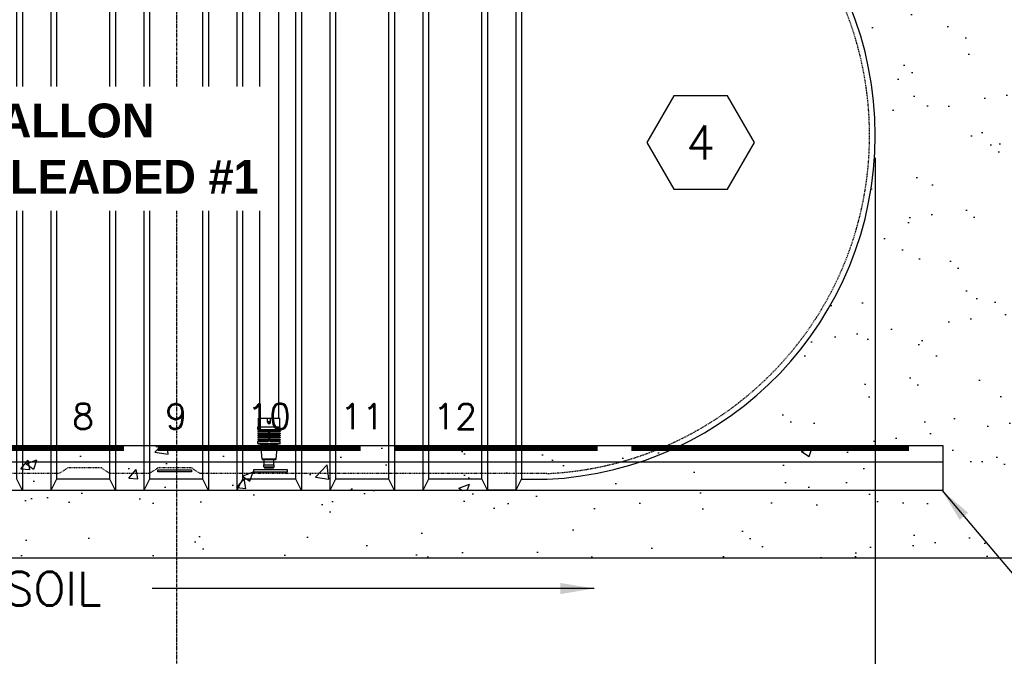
# Model space of a CAD drawing. Extents: x -169 to 6736, y -208 to 3022.
# Tile 117 of 256: x 1670 to 1845, y 198 to 311. Entities that reach past the tile are written whole.
import ezdxf
from ezdxf.enums import TextEntityAlignment as Align

# ---------------------------------------------------------------- set-up
doc = ezdxf.new("R2010")
doc.units = 0
doc.header["$MEASUREMENT"] = 0
doc.header["$PDSIZE"] = 1
doc.linetypes.add('CENTER1', pattern=[0.6625, 0.5, -0.075, 0.0125, -0.075])
doc.linetypes.add('HIDDEN3', pattern=[0.1875, 0.125, -0.0625])
doc.layers.get('0').update_dxf_attribs({"color": 255, "linetype": 'CONTINUOUS'})
doc.layers.get('DEFPOINTS').update_dxf_attribs({"linetype": 'CONTINUOUS'})
for name, color, linetype in [('CONCRETE-HATCH', 2, 'CONTINUOUS'), ('DIM', 3, 'CONTINUOUS'), ('FILL-TUBE', 1, 'CONTINUOUS'), ('FREEZE-LINES', 8, 'CONTINUOUS'), ('PEAGRAVEL-HATCH', 3, 'CONTINUOUS'), ('TANK-ANCHOR', 4, 'CONTINUOUS'), ('TANK-DESCRIPTION', 3, 'CONTINUOUS'), ('TANK-HOLE', 5, 'CONTINUOUS'), ('TANK-UST', 5, 'CONTINUOUS'), ('TANK-UST-RIB', 7, 'CONTINUOUS'), ('TANK-UST-RIB-NO.', 7, 'CONTINUOUS'), ('TEXT', 3, 'CONTINUOUS')]:
    doc.layers.add(name, color=color, linetype=linetype)
doc.styles.add('BOLD', font='bold', dxfattribs={"height": 7.2})
doc.styles.add('SIMPLEX', font='simplex')
doc.dimstyles.new('DIM64', dxfattribs={"dimscale": 64, "dimtxt": 0.09375, "dimasz": 0.09375, "dimexe": 0.0625, "dimexo": 0.0625, "dimgap": 0.046875, "dimtad": 1, "dimdec": 4, "dimzin": 3, "dimdsep": 46, "dimlunit": 4, "dimtxsty": 'SIMPLEX', "dimcen": 0, "dimclrd": 256, "dimclre": 256, "dimclrt": 256, "dimadec": 0, "dimazin": 0, "dimtfac": 1, "dimtdec": 4, "dimtmove": 0, "dimatfit": 3, "dimfxl": 1, "dimfrac": 2, "dimtolj": 1, "dimtzin": 0, "dimarcsym": 0})

# ---------------------------------------------------------------- blocks, each defined once
blk = doc.blocks.new('*D15')
at = {"layer": 'DEFPOINTS', "color": 0, "transparency": 16777216}
for p in [(1471.4, 290.52), (1821.9, 290.52), (1471.4, 155.02)]:
    blk.add_point(p, dxfattribs=at)
at = {"layer": 'DIM', "lineweight": -2, "transparency": 16777216}
for p, q in [((1471.4, 286.52), (1471.4, 151.02)), ((1821.9, 286.52), (1821.9, 151.02)), ((1815.9, 155.02), (1477.4, 155.02))]:
    blk.add_line(p, q, dxfattribs=at)
at = {"layer": 'DIM', "transparency": 16777216}
for points in [[(1477.4, 156.02), (1477.4, 154.02), (1471.4, 155.02)], [(1815.9, 156.02), (1815.9, 154.02), (1821.9, 155.02)]]:
    blk.add_solid(points, dxfattribs=at)
at = {"layer": 'DIM', "transparency": 16777216, "insert": (1646.65, 162.59), "char_height": 6, "attachment_point": 5, "style": 'SIMPLEX'}
blk.add_mtext('\\A1;29\'-2 1/2" (F.V. TANK LENGTH)', dxfattribs=at)
blk = doc.blocks.new('*D16')
at = {"layer": 'DEFPOINTS', "color": 0, "transparency": 16777216}
for p in [(2052.15, 414.01), (1821.9, 155.02), (2052.15, 155.02)]:
    blk.add_point(p, dxfattribs=at)
at = {"layer": 'DIM', "lineweight": -2, "transparency": 16777216}
for p, q in [((2052.15, 410.01), (2052.15, 151.02)), ((1827.9, 155.02), (2046.15, 155.02))]:
    blk.add_line(p, q, dxfattribs=at)
at = {"layer": 'DIM', "transparency": 16777216}
for points in [[(1827.9, 156.02), (1827.9, 154.02), (1821.9, 155.02)], [(2046.15, 156.02), (2046.15, 154.02), (2052.15, 155.02)]]:
    blk.add_solid(points, dxfattribs=at)
at = {"layer": 'DIM', "transparency": 16777216, "insert": (1937.03, 162.59), "char_height": 6, "attachment_point": 5, "style": 'SIMPLEX'}
blk.add_mtext('\\A1;19\'-2 1/4"', dxfattribs=at)
blk = doc.blocks.new('*D17')
at = {"layer": 'DEFPOINTS', "color": 0, "transparency": 16777216}
for p in [(1422.43, 414.29), (2052.15, 410.01), (1422.43, 136.52)]:
    blk.add_point(p, dxfattribs=at)
at = {"layer": 'DIM', "lineweight": -2, "transparency": 16777216}
for p, q in [((1422.43, 410.29), (1422.43, 132.52)), ((2052.15, 406.01), (2052.15, 132.52)), ((2046.15, 136.52), (1428.43, 136.52))]:
    blk.add_line(p, q, dxfattribs=at)
at = {"layer": 'DIM', "transparency": 16777216}
for points in [[(1428.43, 137.52), (1428.43, 135.52), (1422.43, 136.52)], [(2046.15, 137.52), (2046.15, 135.52), (2052.15, 136.52)]]:
    blk.add_solid(points, dxfattribs=at)
at = {"layer": 'DIM', "transparency": 16777216, "insert": (1737.29, 144.09), "char_height": 6, "attachment_point": 5, "style": 'SIMPLEX'}
blk.add_mtext('\\A1;52\'-5 3/4" (F.V. TANK SLAB)', dxfattribs=at)
blk = doc.blocks.new('HEX')
at = {"color": 3}
blk.add_lwpolyline([(-0.0577, 0.1), (-0.1155, 0), (-0.0577, -0.1), (0.0577, -0.1), (0.1155, 0), (0.0577, 0.1)], close=True, dxfattribs=at)
at = {"color": 3, "style": 'SIMPLEX'}
blk.add_attdef('D#', text='', height=0.08, dxfattribs=at).set_placement((0, 0), align=Align.MIDDLE)

msp = doc.modelspace()

# ---------------------------------------------------------------- hatches: boundary and pattern name
at = {"layer": 'CONCRETE-HATCH', "linetype": 'Continuous'}
h = msp.add_hatch(dxfattribs=at)
h.set_pattern_fill('AR-CONC', color=256, scale=2.67, style=0)
h.set_pattern_definition([(50, (1390.384, -1008.733), (19.15085, -1.67548), [2.0025, -22.0275]), (355, (1390.384, -1008.733), (-3.70466, 20.08353), [1.602, -17.622]), (100.4514, (1391.98, -1008.873), (15.4462, 18.40804), [1.70186, -18.7205]), (46.1842, (1390.384, -1003.393), (28.49534, -4.41936), [3.00375, -33.04125]), (96.6356, (1392.76, -1003.76), (24.9555, 26.00895), [2.5528, -28.08074]), (351.1842, (1390.384, -1003.393), (24.9555, 26.00897), [2.403, -26.433]), (21, (1393.054, -1004.728), (15.93742, -10.74992), [2.0025, -22.0275]), (326, (1393.054, -1004.728), (6.49652, 19.3615), [1.602, -17.622]), (71.4514, (1394.383, -1005.624), (22.43394, 8.61156), [1.70186, -18.7205]), (37.5, (1390.3845, -1008.733), (0.324668, 8.888266), [0, -17.4084, 0, -17.889, 0, -17.68875]), (7.5, (1390.384, -1008.733), (7.02396, 10.53079), [0, -10.1994, 0, -17.0079, 0, -6.74175]), (327.5, (1384.4304, -1008.733), (14.25306, -0.602215), [0, -6.675, 0, -20.826, 0, -27.6345]), (317.5, (1381.76, -1008.733), (15.57107, 2.6728), [0, -8.6775, 0, -13.8306, 0, -19.6245])])
h.paths.add_polyline_path([(1820.64769, 227.51592), (1646.64769, 227.51592), (1646.64769, 235.51592), (1820.64769, 235.51592)])
at = {"layer": 'PEAGRAVEL-HATCH'}
h = msp.add_hatch(dxfattribs=at)
h.set_pattern_fill('AR-SAND', color=256, scale=7.5, style=0)
h.set_pattern_definition([(37.5, (1664.09, 215.52), (-0.47245, 14.45118), [0, -11.4, 0, -12.75, 0, -12.1875]), (7.5, (1664.09, 215.52), (13.2733, 21.1661), [0, -6.15, 0, -10.275, 0, -3.9375]), (327.5, (1654.865, 215.52), (23.35606, 0.04244), [0, -3.75, 0, -13.5, 0, -17.625]), (317.5, (1654.865, 215.52), (22.54595, 6.5826), [0, -1.875, 0, -8.85, 0, -10.125])])
h.paths.add_polyline_path([(2083.85531, 283.60242), (2085.23093, 286.94297), (2086.93979, 291.10408), (2088.26184, 293.87147), (2090.15062, 299.69604), (2092.07327, 304.85077), (2093.62834, 309.05554), (2096.27197, 314.3115), (2097.87888, 316.93948), (2098.9156, 319.56745), (2099.79528, 321.72538), (2102.07759, 325.8746), (2104.66938, 331.13056), (2107.31301, 339.5401), (2109.43828, 345.32165), (2111.51172, 350.05201), (2113.11863, 354.25678), (2114.15535, 357.93595), (2117.31734, 362.66631), (2168.53766, 418.00736), (2052.15406, 418.00736), (2052.15406, 414.00736), (1821.89769, 414.00736), (1821.89769, 290.51592, -0.287899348), (1787.36661, 235.51592), (1820.64769, 235.51592), (1820.64769, 227.51592), (1755.64769, 227.51592), (1755.64769, 215.52055), (2040.88718, 215.52046), (2048.51375, 221.38903), (2052.15406, 227.51592), (2055.23695, 231.82331), (2058.95014, 237.01136), (2063.67263, 244.89756), (2067.86591, 252.25364), (2068.95447, 254.88162), (2071.54626, 260.13758), (2073.38628, 264.13273), (2077.87024, 271.70069), (2081.33347, 278.7569)])
h.paths.add_polyline_path([(1923.91593, 303.54366), (1982.91593, 303.54366), (1982.91593, 322.54366), (1923.91593, 322.54366)], flags=24)
h = msp.add_hatch(dxfattribs=at)
h.set_pattern_fill('AR-SAND', color=256, scale=7.5, style=0)
h.set_pattern_definition([(37.5, (1649.84, 290.516), (-0.47245, 14.4512), [0, -11.4, 0, -12.75, 0, -12.1875]), (7.5, (1649.84, 290.516), (13.2733, 21.1661), [0, -6.15, 0, -10.275, 0, -3.9375]), (327.5, (1640.615, 290.516), (23.3561, 0.04244), [0, -3.75, 0, -13.5, 0, -17.625]), (317.5, (1640.615, 290.516), (22.546, 6.5826), [0, -1.875, 0, -8.85, 0, -10.125])])
edge = h.paths.add_edge_path()
edge.add_line((1821.89769, 414.00736), (1756.76548, 414.00736))
edge.add_line((1756.76548, 414.00736), (1756.75267, 412.74358))
edge.add_line((1756.75267, 412.74358), (1756.73676, 409.69624))
edge.add_line((1756.73676, 409.69624), (1748.48212, 409.69624))
edge.add_line((1748.48212, 409.69624), (1749.61798, 409.69624))
edge.add_line((1749.61798, 409.69624), (1749.61798, 366.04592))
edge.add_line((1749.61798, 366.04592), (1741.64769, 366.04592))
edge.add_arc((1742.29689, 366.04592), 0.6492, 180, 270)
edge.add_line((1742.29689, 365.39672), (1742.29689, 365.04592))
edge.add_line((1742.29689, 365.04592), (1745.10808, 365.04592))
edge.add_arc((1750.60952, 340.48883), 25.16578, 47.5098736, 102.627292, ccw=False)
edge.add_line((1767.60808, 359.04592), (1767.60808, 351.51592))
edge.add_line((1767.60808, 351.51592), (1767.10808, 351.51592))
edge.add_line((1767.10808, 351.51592), (1768.10808, 353.51592))
edge.add_line((1768.10808, 353.51592), (1771.83828, 353.51592))
edge.add_line((1771.83828, 353.51592), (1767.45517, 351.51592))
edge.add_line((1767.45517, 351.51592), (1767.76099, 351.51592))
edge.add_arc((1760.15954, 290.24693), 61.73873, 0.2496322, 82.927634, ccw=False)
edge.add_line((1821.89769, 290.51592), (1821.89769, 414.00736))
h = msp.add_hatch(dxfattribs=at)
h.set_pattern_fill('AR-SAND', color=256, scale=7.5, style=0)
h.set_pattern_definition([(37.5, (1446.09, 215.52), (-0.47245, 14.4512), [0, -11.4, 0, -12.75, 0, -12.1875]), (7.5, (1446.09, 215.52), (13.2733, 21.1661), [0, -6.15, 0, -10.275, 0, -3.9375]), (327.5, (1436.865, 215.52), (23.35606, 0.04244), [0, -3.75, 0, -13.5, 0, -17.625]), (317.5, (1436.865, 215.52), (22.546, 6.5826), [0, -1.875, 0, -8.85, 0, -10.125])])
h.paths.add_polyline_path([(1620.14769, 227.51592), (1537.64769, 227.51592), (1537.64769, 215.52063), (1620.14769, 215.5206)])
h.paths.add_polyline_path([(1636.64769, 227.51592), (1620.14769, 227.51592), (1620.14769, 215.5206), (1636.64769, 215.52059)])
h.paths.add_polyline_path([(1656.64769, 227.51592), (1646.64769, 227.51592), (1636.64769, 227.51592), (1636.64769, 215.52059), (1656.64769, 215.52059)])
h.paths.add_polyline_path([(1755.64769, 227.51592), (1656.64769, 227.51592), (1656.64769, 215.52059), (1755.64769, 215.52055)])

# ---------------------------------------------------------------- linework, layer by layer
at = {"layer": 'FILL-TUBE', "color": 1}
for p, q in [((1716.0443, 359.07761), (1716.0443, 240.33288)), ((1712.72834, 240.33288), (1712.73924, 348.29203)), ((1712.47788, 238.83037), (1712.47788, 240.33288)), ((1712.47788, 240.33288), (1716.29476, 240.33288)), ((1714.12449, 239.61353), (1714.12449, 240.33288)), ((1714.62449, 239.61353), (1714.62449, 240.33288)), ((1716.29476, 238.83037), (1716.29476, 240.33288)), ((1712.41538, 238.36162), (1712.41538, 238.83037)), ((1712.41538, 238.83037), (1716.35726, 238.83037)), ((1712.41538, 238.04912), (1712.41538, 237.95537)), ((1712.41538, 238.04912), (1716.35726, 238.04912)), ((1712.41538, 237.95537), (1716.35726, 237.95537)), ((1712.41538, 237.67412), (1712.41538, 237.58037)), ((1712.41538, 237.67412), (1716.35726, 237.67412)), ((1712.41538, 237.58037), (1716.35726, 237.58037)), ((1712.44663, 238.33037), (1716.32601, 238.33037)), ((1712.44663, 238.08037), (1714.19882, 238.08037)), ((1712.44663, 237.70537), (1714.19882, 237.70537)), ((1714.32382, 238.20537), (1714.32382, 238.33037)), ((1714.32382, 237.83037), (1714.32382, 237.95537)), ((1714.32382, 237.45537), (1714.32382, 237.58037)), ((1714.44882, 238.20537), (1714.44882, 238.33037)), ((1714.44882, 237.83037), (1714.44882, 237.95537)), ((1714.44882, 237.45537), (1714.44882, 237.58037)), ((1714.57382, 238.08037), (1716.32601, 238.08037)), ((1714.57382, 237.70537), (1716.32601, 237.70537)), ((1716.35726, 238.36162), (1716.35726, 238.83037)), ((1716.35726, 238.04912), (1716.35726, 237.95537)), ((1716.35726, 237.67412), (1716.35726, 237.58037)), ((1712.41538, 237.29912), (1712.41538, 237.20537)), ((1712.41538, 237.29912), (1716.35726, 237.29912)), ((1712.41538, 237.20537), (1716.35726, 237.20537)), ((1712.41538, 236.92412), (1712.41538, 236.83037)), ((1712.41538, 236.92412), (1716.35726, 236.92412)), ((1712.41538, 236.83037), (1716.35726, 236.83037)), ((1712.41538, 236.54912), (1712.41538, 236.45537)), ((1712.41538, 236.54912), (1716.35726, 236.54912)), ((1712.41538, 236.45537), (1716.35726, 236.45537)), ((1712.41538, 236.20537), (1714.19882, 236.20537)), ((1712.41538, 235.84918), (1712.41538, 236.20537)), ((1712.41538, 235.84918), (1716.35726, 235.84918)), ((1712.44663, 237.33037), (1714.19882, 237.33037)), ((1712.44663, 236.95537), (1714.19882, 236.95537)), ((1712.44663, 236.58037), (1714.19882, 236.58037)), ((1712.47788, 235.78668), (1712.73702, 235.78668)), ((1716.03562, 235.78668), (1712.73702, 235.78668)), ((1714.19882, 235.54604), (1714.19882, 235.78668)), ((1714.32382, 237.08037), (1714.32382, 237.20537)), ((1714.32382, 236.70537), (1714.32382, 236.83037)), ((1714.32382, 236.33037), (1714.32382, 236.45537)), ((1714.44882, 237.08037), (1714.44882, 237.20537)), ((1714.44882, 236.70537), (1714.44882, 236.83037)), ((1714.44882, 236.33037), (1714.44882, 236.45537)), ((1714.57382, 237.33037), (1716.32601, 237.33037)), ((1714.57382, 236.95537), (1716.32601, 236.95537)), ((1714.57382, 236.58037), (1716.32601, 236.58037)), ((1714.57382, 236.20537), (1716.35726, 236.20537)), ((1714.57382, 235.54604), (1714.57382, 235.78668)), ((1716.29476, 235.78668), (1716.03562, 235.78668)), ((1716.35726, 237.29912), (1716.35726, 237.20537)), ((1716.35726, 236.92412), (1716.35726, 236.83037)), ((1716.35726, 236.54912), (1716.35726, 236.45537)), ((1716.35726, 235.84918), (1716.35726, 236.20537)), ((1713.16049, 233.0731), (1712.92428, 235.60854)), ((1712.92428, 235.60854), (1714.19882, 235.60854)), ((1714.19882, 235.54604), (1714.57382, 235.54604)), ((1714.57382, 235.60854), (1715.84835, 235.60854)), ((1715.61215, 233.0731), (1715.84835, 235.60854)), ((1715.61215, 233.0731), (1713.16049, 233.0731)), ((1713.22276, 233.01592), (1715.54987, 233.01592)), ((1713.54038, 232.05961), (1713.54038, 233.01592)), ((1715.23226, 232.05961), (1715.23226, 233.01592)), ((1713.47788, 231.70342), (1713.47788, 232.05961)), ((1713.47788, 232.05961), (1715.29476, 232.05961)), ((1713.47788, 231.70342), (1715.29476, 231.70342)), ((1713.54038, 231.64092), (1715.23226, 231.64092)), ((1713.66538, 231.51592), (1715.10726, 231.51592)), ((1715.29476, 231.70342), (1715.29476, 232.05961))]:
    msp.add_line(p, q, dxfattribs=at)
msp.add_lwpolyline([(1714.37449, 239.51244), (1714.46203, 239.56298), (1714.46203, 239.66407), (1714.37449, 239.71461), (1714.28695, 239.66407), (1714.28695, 239.56298)], close=True, dxfattribs=at)
msp.add_circle((1714.37449, 239.61353), 0.21875, dxfattribs=at)
for centre, radius, start, end in [((1714.37449, 239.61353), 0.25, 180, 0), ((1712.44663, 238.36162), 0.03125, 180, 270), ((1712.44663, 238.04912), 0.03125, 90, 180), ((1712.44663, 237.67412), 0.03125, 90, 180), ((1714.19882, 238.20537), 0.125, 270, 0), ((1714.19882, 237.83037), 0.125, 270, 0), ((1714.57382, 238.20537), 0.125, 180, 270), ((1714.57382, 237.83037), 0.125, 180, 270), ((1716.32601, 238.36162), 0.03125, 270, 360), ((1716.32601, 238.04912), 0.03125, 0, 90), ((1716.32601, 237.67412), 0.03125, 0, 90), ((1712.44663, 237.29912), 0.03125, 90, 180), ((1712.44663, 236.92412), 0.03125, 90, 180), ((1712.44663, 236.54912), 0.03125, 90, 180), ((1712.47788, 235.84918), 0.0625, 180, 270), ((1712.73702, 235.59918), 0.1875, 2.8624052, 90), ((1714.19882, 237.45537), 0.125, 270, 0), ((1714.19882, 237.08037), 0.125, 270, 0), ((1714.19882, 236.70537), 0.125, 270, 0), ((1714.19882, 236.33037), 0.125, 270, 0), ((1714.57382, 237.45537), 0.125, 180, 270), ((1714.57382, 237.08037), 0.125, 180, 270), ((1714.57382, 236.70537), 0.125, 180, 270), ((1714.57382, 236.33037), 0.125, 180, 270), ((1716.03562, 235.59918), 0.1875, 90, 177.1375948), ((1716.29476, 235.84918), 0.0625, 270, 0), ((1716.32601, 237.29912), 0.03125, 0, 90), ((1716.32601, 236.92412), 0.03125, 0, 90), ((1716.32601, 236.54912), 0.03125, 0, 90), ((1713.22276, 233.07842), 0.0625, 184.8833535, 270), ((1715.54987, 233.07842), 0.0625, 270, 355.1166465), ((1713.54038, 231.70342), 0.0625, 180, 270), ((1713.66538, 231.64092), 0.125, 180, 270), ((1715.10726, 231.64092), 0.125, 270, 360), ((1715.23226, 231.70342), 0.0625, 270, 360)]:
    msp.add_arc(centre, radius, start, end, dxfattribs=at)
at = {"layer": 'FREEZE-LINES', "color": 8, "linetype": 'CENTER1'}
msp.add_line((1697.99403, 0), (1697.99403, 540), dxfattribs=at)
at = {"layer": 'TANK-ANCHOR', "color": 1}
msp.add_line((1833.89769, 232.51592), (1646.64769, 232.51592), dxfattribs=at)
at = {"layer": 'TANK-ANCHOR'}
msp.add_lwpolyline([(1833.89769, 227.51592), (1646.64769, 227.51592), (1646.64769, 235.51592), (1833.89769, 235.51592)], close=True, dxfattribs=at)
at = {"layer": 'TANK-ANCHOR', "color": 3, "const_width": 1}
for points in [[(1652.64769, 235.01592), (1688.64769, 235.01592)], [(1694.64769, 235.01592), (1730.64769, 235.01592)], [(1736.64769, 235.01592), (1772.64769, 235.01592)], [(1778.64769, 235.01592), (1827.89769, 235.01592)]]:
    msp.add_lwpolyline(points, dxfattribs=at)
at = {"layer": 'TANK-HOLE', "linetype": 'Continuous'}
msp.add_lwpolyline([(2040.88718, 215.52046), (1636.64769, 215.52059)], dxfattribs=at)
at = {"layer": 'TANK-UST'}
for p, q in [((1686.14769, 229.51592), (1676.64769, 229.51592)), ((1686.14769, 229.51592), (1676.64769, 229.51592)), ((1702.64769, 229.51592), (1693.14769, 229.51592)), ((1719.14769, 229.51592), (1709.64769, 229.51592)), ((1735.64769, 229.51592), (1726.14769, 229.51592)), ((1752.14769, 229.51592), (1742.64769, 229.51592))]:
    msp.add_line(p, q, dxfattribs=at)
msp.add_lwpolyline([(1759.14769, 229.51592), (1763.6837, 229.51592, 0.9543276), (1763.6837, 351.51592), (1761.83715, 351.51592)], format="xyb", dxfattribs=at)
at = {"layer": 'TANK-UST', "color": 2, "linetype": 'HIDDEN3'}
msp.add_lwpolyline([(1534.12834, 350.51592), (1759.12834, 350.51592), (1759.14769, 350.51592), (1763.66024, 350.51592, -0.9539575), (1763.66024, 230.51592), (1759.14769, 230.51592), (1759.12834, 230.51592), (1702.1452, 230.51592)], format="xyb", dxfattribs=at)
msp.add_lwpolyline([(1702.1452, 230.51592), (1700.6452, 231.51592), (1694.6452, 231.51592), (1693.1452, 230.51592), (1686.1452, 230.51592), (1684.6452, 231.51592), (1678.6452, 231.51592), (1677.1452, 230.51592), (1632.93813, 230.51592)], dxfattribs=at)
at = {"layer": 'TANK-UST', "color": 3}
for points in [[(1694.6452, 230.84925), (1694.6452, 231.18259), (1700.6452, 231.18259), (1700.6452, 230.84925)], [(1717.6452, 230.84925), (1717.6452, 231.18258), (1711.6452, 231.18258), (1711.6452, 230.84925)]]:
    msp.add_lwpolyline(points, close=True, dxfattribs=at)
at = {"layer": 'TANK-UST-RIB', "color": 7}
for p, q in [((1670.64769, 353.51592), (1670.64769, 227.51592)), ((1675.64769, 353.51592), (1675.64769, 227.51592)), ((1687.14769, 353.51592), (1687.14769, 227.51592)), ((1692.14769, 353.51592), (1692.14769, 227.51592)), ((1703.64769, 353.51592), (1703.64769, 227.51592)), ((1708.64769, 353.51592), (1708.64769, 227.51592)), ((1720.14769, 353.51592), (1720.14769, 227.51592)), ((1725.14769, 353.51592), (1725.14769, 227.51592)), ((1736.64769, 353.51592), (1736.64769, 227.51592)), ((1753.14769, 353.51592), (1753.14769, 227.51592)), ((1758.14769, 353.51592), (1758.14769, 227.51592)), ((1741.64769, 351.93729), (1741.64769, 227.51592))]:
    msp.add_line(p, q, dxfattribs=at)
at = {"layer": 'TANK-UST-RIB', "color": 5}
for points in [[(1675.64769, 227.51592), (1670.64769, 227.51592), (1669.64769, 229.51592), (1669.64769, 351.51592), (1670.64769, 353.51592), (1675.64769, 353.51592), (1676.64769, 351.51592), (1676.64769, 229.51592)], [(1692.14769, 227.51592), (1687.14769, 227.51592), (1686.14769, 229.51592), (1686.14769, 351.51592), (1687.14769, 353.51592), (1692.14769, 353.51592), (1693.14769, 351.51592), (1693.14769, 229.51592)], [(1708.64769, 227.51592), (1703.64769, 227.51592), (1702.64769, 229.51592), (1702.64769, 351.51592), (1703.64769, 353.51592), (1708.64769, 353.51592), (1709.64769, 351.51592), (1709.64769, 229.51592)], [(1725.14769, 227.51592), (1720.14769, 227.51592), (1719.14769, 229.51592), (1719.14769, 351.51592), (1720.14769, 353.51592), (1725.14769, 353.51592), (1726.14769, 351.51592), (1726.14769, 229.51592)], [(1742.64769, 351.51592), (1742.64769, 229.51592), (1741.64769, 227.51592), (1736.64769, 227.51592), (1735.64769, 229.51592), (1735.64769, 351.51592), (1736.64769, 353.51592), (1737.60963, 353.51592), (1741.64769, 353.51592)], [(1758.14769, 227.57842), (1753.14769, 227.57842), (1752.14769, 229.57842), (1752.14769, 351.51592), (1753.14769, 353.51592), (1758.14769, 353.51592), (1759.14769, 351.51592), (1759.14769, 229.57842)]]:
    msp.add_lwpolyline(points, close=True, dxfattribs=at)

# ---------------------------------------------------------------- block references
at = {"layer": 'TEXT'}
ref = msp.add_blockref('HEX', (1790.92822, 289.24964), dxfattribs=dict(at, xscale=82.50601499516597, yscale=82.50601499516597, zscale=82.50601499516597))
ref.add_attrib('D#', '4', dxfattribs={"layer": '0', "color": 0, "height": 6, "style": 'SIMPLEX'}).set_placement((1790.92822, 289.24964), align=Align.MIDDLE)

# ---------------------------------------------------------------- texts
at = {"layer": 'TANK-UST-RIB-NO.', "style": 'SIMPLEX'}
for s, p in [('8', (1681.39769, 240.65587)), ('9', (1697.89769, 240.65587)), ('10', (1714.39769, 240.65587)), ('11', (1730.89769, 240.65587)), ('12', (1747.39769, 240.65587))]:
    msp.add_text(s, height=4.5, dxfattribs=at).set_placement(p, align=Align.MIDDLE)
at = {"layer": 'TEXT', "style": 'SIMPLEX'}
msp.add_text('UNDISTURBED SOIL', height=6, dxfattribs=at).set_placement((1646.64769, 210.09924), align=Align.MIDDLE_CENTER)

# ---------------------------------------------------------------- dimensions: what is measured, and where the dimension line sits
at = {"layer": 'DIM'}
for base, p1, p2, angle, text, picture, middle in [((1422.42894, 136.51592), (2052.15406, 410.00736), (1422.42894, 414.28861), 180, '<> (F.V. TANK SLAB)', '*D17', (1737.2915, 144.08735)), ((1471.39769, 155.01592), (1821.89769, 290.51592), (1471.39769, 290.51592), 0, '<> (F.V. TANK LENGTH)', '*D15', (1646.64769, 162.58735))]:
    dim = msp.add_linear_dim(base=base, p1=p1, p2=p2, angle=angle, text=text, dimstyle='DIM64', dxfattribs=at)
    dim.commit()
    dim.dimension.update_dxf_attribs({"geometry": picture, "text_midpoint": middle})
dim = msp.add_linear_dim(base=(2052.15406, 155.01592), p1=(1821.89769, 155.01592), p2=(2052.15406, 414.00736), angle=0, dimstyle='DIM64', dxfattribs=at)
dim.commit()
dim.dimension.update_dxf_attribs({"geometry": '*D16', "text_midpoint": (1937.02587, 162.58735)})

# ---------------------------------------------------------------- leaders
at = {"layer": 'TEXT'}
msp.add_leader([(1833.74707, 227.51592), (1851.78941, 206.19247), (1873.0685, 206.19247)], dimstyle='DIM64', dxfattribs=at)
msp.add_leader([(1772.04843, 210.12663), (1693.64051, 210.12663)], dimstyle='DIM64', override={"dimgap": 0.0625, "dimtad": 0}, dxfattribs=at)

# ---------------------------------------------------------------- next in the draw order: texts
at = {"layer": 'TANK-DESCRIPTION', "insert": (1614.91855, 296.15507), "char_height": 6, "width": 95.9997625, "attachment_point": 1, "style": 'BOLD', "bg_fill": 3, "box_fill_scale": 1.5, "bg_fill_color": 256, "bg_fill_transparency": 0}
msp.add_mtext('\\pi16.27074; 15,000 GALLON \\P\\pi0.00539;REGULAR UNLEADED #1', dxfattribs=at)

doc.saveas('drawing.dxf')
